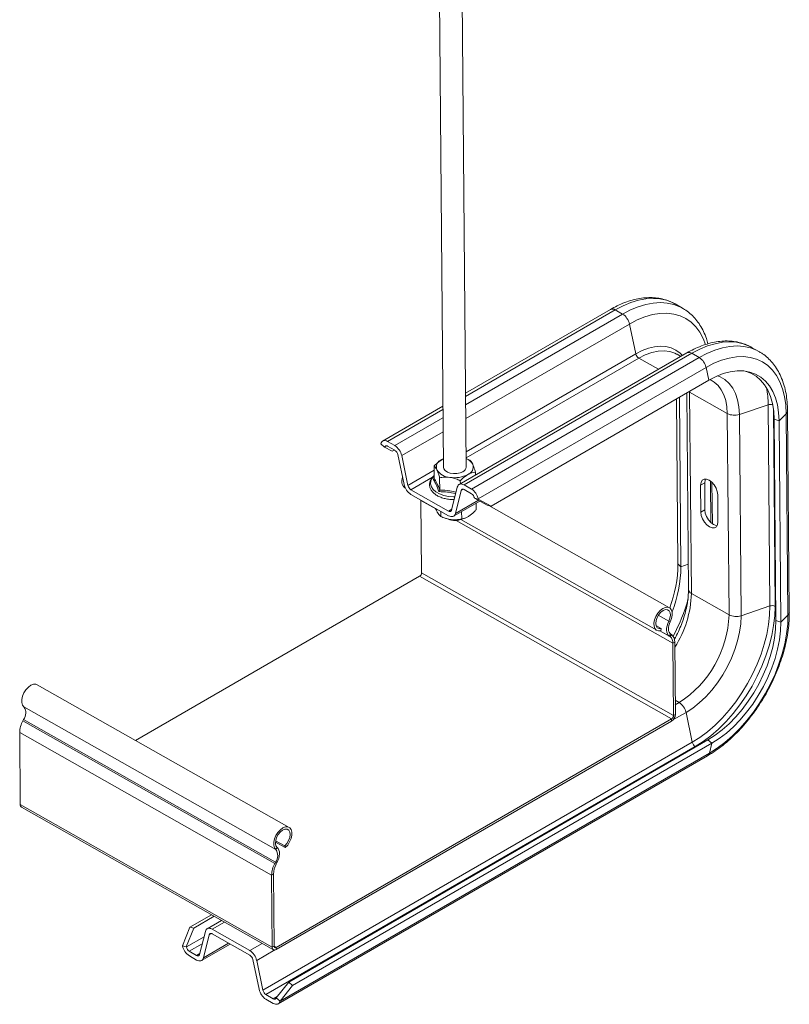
# Model space of a CAD drawing. Header units: millimetres. Extents: x -179 to 553, y -1624 to -101.
# Tile 1 of 8: x -120 to 150, y -1624 to -1279. Entities that reach past the tile are written whole.
import ezdxf

# ---------------------------------------------------------------- set-up
doc = ezdxf.new("R2010")
doc.units = ezdxf.units.MM

msp = doc.modelspace()

# ---------------------------------------------------------------- linework, layer by layer
at = {"color": 7, "linetype": 'Continuous', "lineweight": 15}
for p, q in [((36.18, -1435.47), (33.21, -1089.98)), ((25.25, -1094.57), (28.18, -1435.54)), ((86.75, -1380.25), (35.96, -1409.58)), ((112.02, -1379.77), (109.45, -1378.32)), ((112.19, -1379.87), (112.02, -1379.77)), ((138.89, -1394.98), (136.32, -1393.53)), ((113.62, -1395.46), (33.72, -1441.58)), ((110.17, -1395.96), (110, -1395.87)), ((111.47, -1396.7), (110.17, -1395.96)), ((139.06, -1395.07), (138.89, -1394.98)), ((121.28, -1405.07), (44.91, -1449.15)), ((110.48, -1469.47), (109.99, -1411.58)), ((111.48, -1470.46), (110.97, -1411.01)), ((113.55, -1409.53), (114.14, -1478.43)), ((27.99, -1414.17), (6.85, -1426.38)), ((149.53, -1486.35), (148.93, -1415.78)), ((144.81, -1489.31), (144.21, -1418.75)), ((146.55, -1489.88), (145.94, -1419.31)), ((6.2, -1427.32), (6.19, -1427.35)), ((6.19, -1427.35), (7.56, -1428.54)), ((7.56, -1428.54), (7.57, -1428.51)), ((7.56, -1428.54), (10.22, -1429.95)), ((11.14, -1427.99), (8.57, -1426.54)), ((8.59, -1428.18), (11.15, -1429.63)), ((10.95, -1429.52), (10.22, -1429.95)), ((12.18, -1431.13), (14.39, -1441.59)), ((15.75, -1441.94), (13.55, -1431.48)), ((24.97, -1439.41), (24.93, -1435.1)), ((27.58, -1432.91), (28.15, -1432.61)), ((26.91, -1443.55), (26.87, -1439.23)), ((39.44, -1438.28), (39.43, -1437.23)), ((14.62, -1442.73), (14.83, -1442.85)), ((24.6, -1439.77), (24.95, -1439.5)), ((33.07, -1442.52), (31.02, -1450.58)), ((34.13, -1441.35), (34.12, -1440.3)), ((38.01, -1443.19), (35.44, -1441.74)), ((118.42, -1441.86), (118.5, -1451.3)), ((119.84, -1441.05), (119.92, -1450.48)), ((122.53, -1455.4), (122.4, -1440.85)), ((30, -1450.92), (16.79, -1443.44)), ((16.8, -1445.08), (30.02, -1452.56)), ((32.39, -1451.78), (34.44, -1443.72)), ((35.46, -1443.38), (38.02, -1444.84)), ((124.51, -1454.7), (124.43, -1445.26)), ((20.32, -1447.07), (20.32, -1447.25)), ((20.32, -1447.25), (20.54, -1472.55)), ((31.74, -1452.72), (40.96, -1447.4)), ((39.05, -1446.33), (39.06, -1446.36)), ((39.06, -1446.36), (40.42, -1446.71)), ((43.55, -1448.8), (39.06, -1446.36)), ((39.62, -1448.17), (39.64, -1450.49)), ((40.42, -1446.71), (40.42, -1446.68)), ((40.42, -1446.71), (44.91, -1449.15)), ((44.91, -1449.15), (43.55, -1448.8)), ((107.48, -1484.81), (44.07, -1448.94)), ((27.24, -1450.99), (27.26, -1452.83)), ((34.57, -1451.08), (34.6, -1453.69)), ((29.05, -1453.51), (29.19, -1453.56)), ((34.33, -1453.88), (103, -1492.73)), ((35.47, -1453.5), (35.65, -1453.45)), ((19.84, -1473.78), (-79.83, -1531.32)), ((104.6, -1492.05), (102.76, -1491.01)), ((104.44, -1492.86), (104.6, -1492.05)), ((107.9, -1494.01), (108.15, -1494.17)), ((107.44, -1494.79), (107.69, -1494.95)), ((108.71, -1497.26), (108.92, -1522.56)), ((109.34, -1496.89), (109.56, -1522.19)), ((-25.92, -1561.82), (-114.3, -1511.82)), ((-119.33, -1524.46), (-119.08, -1524.02)), ((108.22, -1523.79), (-30.51, -1603.88)), ((108.23, -1524.53), (-30.5, -1604.62)), ((-120.25, -1553.83), (-120.46, -1528.52)), ((121, -1531.12), (-26.08, -1616.02)), ((122.37, -1532.31), (-24.71, -1617.22)), ((-29.78, -1623.67), (120.83, -1536.72)), ((-119.84, -1554.71), (-31.45, -1604.71)), ((-27.29, -1568.91), (-30.73, -1566.97)), ((-27.46, -1568.29), (-30.66, -1566.48)), ((-27.46, -1568.29), (-27.29, -1568.91)), ((-30.94, -1574.46), (-30.7, -1574.03)), ((-30.48, -1574.71), (-30.23, -1574.27)), ((-31.86, -1603.83), (-32.08, -1578.53)), ((-31.23, -1603.47), (-31.44, -1578.16)), ((-53.17, -1592.43), (-60.77, -1596.82)), ((-52.18, -1592.99), (-59.41, -1597.16)), ((-49.64, -1594.42), (-54.68, -1597.34)), ((-63.36, -1603.34), (-60.77, -1596.82)), ((-59.41, -1597.16), (-62, -1603.69)), ((-60.77, -1596.82), (-59.41, -1597.16)), ((-52.95, -1597.49), (-39.73, -1604.97)), ((-57.37, -1606.33), (-55.33, -1598.27)), ((-53.96, -1599.47), (-56, -1607.53)), ((-39.72, -1606.61), (-52.94, -1599.14)), ((-63.35, -1603.38), (-63.36, -1603.34)), ((-62, -1603.69), (-63.36, -1603.34)), ((-62, -1603.69), (-61.99, -1603.72)), ((-56.65, -1608.47), (-46.65, -1602.69)), ((-60.96, -1605.22), (-58.39, -1606.67)), ((-58.38, -1608.31), (-60.94, -1606.86)), ((-36.48, -1618.58), (-38.69, -1608.11)), ((-37.32, -1608.46), (-35.12, -1618.93)), ((-30.5, -1621.51), (-26.08, -1616.02)), ((-24.71, -1617.22), (-29.13, -1622.71)), ((-26.08, -1616.02), (-24.71, -1617.22)), ((-34.08, -1620.42), (-31.52, -1621.87)), ((-31.51, -1623.51), (-34.07, -1622.06)), ((-30.5, -1621.54), (-30.5, -1621.51)), ((-29.13, -1622.71), (-30.5, -1621.51)), ((-29.13, -1622.71), (-29.13, -1622.73))]:
    msp.add_line(p, q, dxfattribs=at)
at = {"color": 7, "linetype": 'Continuous', "lineweight": 0}
for p, q in [((88.48, -1380.41), (35.97, -1410.73)), ((91.04, -1381.86), (88.48, -1380.41)), ((91.04, -1381.86), (35.99, -1413.64)), ((93.45, -1385.35), (36.03, -1418.49)), ((95.66, -1395.82), (93.45, -1385.35)), ((115.35, -1395.62), (35.44, -1441.74)), ((95.66, -1395.82), (36.13, -1430.18)), ((96.69, -1397.31), (36.15, -1432.26)), ((117.91, -1397.07), (38.01, -1443.19)), ((103.62, -1401.23), (96.69, -1397.31)), ((117.91, -1397.07), (115.35, -1395.62)), ((120.32, -1400.55), (40.42, -1446.68)), ((121.28, -1405.07), (120.32, -1400.55)), ((114.3, -1409.09), (114.56, -1409.26)), ((114.56, -1409.26), (114.55, -1408.95)), ((114.56, -1409.26), (127.78, -1416.74)), ((115.16, -1479.83), (114.56, -1409.26)), ((132, -1417.03), (142.11, -1413.63)), ((142.72, -1484.2), (142.11, -1413.63)), ((144.53, -1484.32), (143.94, -1414.98)), ((28, -1415.32), (8.57, -1426.54)), ((28.03, -1418.24), (11.14, -1427.99)), ((128.38, -1487.31), (127.78, -1416.74)), ((132.61, -1487.6), (132, -1417.03)), ((145.94, -1419.31), (148.46, -1416.8)), ((149.07, -1487.37), (148.46, -1416.8)), ((144.21, -1418.75), (145.94, -1419.31)), ((28.07, -1423.09), (13.55, -1431.48)), ((8.33, -1428.07), (7.57, -1428.51)), ((24.95, -1436.63), (15.75, -1441.94)), ((24.36, -1439.06), (16.79, -1443.44)), ((119.84, -1441.05), (118.42, -1441.86)), ((122.05, -1455), (121.92, -1440.43)), ((35.21, -1443.28), (34.44, -1443.72)), ((25.52, -1450.19), (20.32, -1447.25)), ((40.45, -1447.12), (32.39, -1451.78)), ((31.1, -1450.28), (30, -1450.92)), ((119.92, -1450.48), (118.5, -1451.3)), ((108.71, -1497.26), (32.61, -1454.2)), ((110.48, -1469.47), (111.48, -1470.46)), ((111.48, -1470.46), (114.06, -1469.59)), ((108.22, -1523.79), (19.84, -1473.78)), ((108.92, -1522.56), (20.54, -1472.55)), ((115.16, -1479.83), (128.38, -1487.31)), ((132.61, -1487.6), (142.72, -1484.2)), ((107.24, -1489.54), (103.55, -1487.45)), ((144.53, -1484.32), (144.77, -1484.46)), ((146.55, -1489.88), (149.07, -1487.37)), ((107.24, -1489.54), (107.74, -1489.73)), ((144.81, -1489.31), (146.55, -1489.88)), ((107.69, -1494.95), (104.12, -1492.93)), ((107.44, -1494.79), (104.15, -1492.92)), ((107.9, -1494.01), (107.44, -1494.79)), ((107.69, -1494.95), (108.15, -1494.17)), ((109.34, -1496.89), (108.71, -1497.26)), ((109.52, -1517.26), (110.88, -1518.03)), ((110.88, -1518.03), (109.53, -1518.8)), ((-30.61, -1569.6), (-119, -1519.59)), ((113.29, -1521.51), (108.69, -1524.16)), ((113.29, -1521.51), (115.5, -1531.98)), ((-30.94, -1574.46), (-119.33, -1524.46)), ((-30.7, -1574.03), (-119.08, -1524.02)), ((108.23, -1524.53), (108.22, -1523.79)), ((108.92, -1522.56), (109.56, -1522.19)), ((-32.08, -1578.53), (-120.46, -1528.52)), ((115.5, -1531.98), (-35.12, -1618.93)), ((121, -1531.12), (122.37, -1532.31)), ((122.37, -1532.31), (121.48, -1535.79)), ((116.53, -1533.47), (-34.08, -1620.42)), ((121.48, -1535.79), (-29.13, -1622.73)), ((116.53, -1533.47), (116.72, -1533.58)), ((-31.86, -1603.83), (-120.25, -1553.83)), ((-30.13, -1568.84), (-30.61, -1569.6)), ((-30.94, -1574.46), (-30.48, -1574.71)), ((-30.23, -1574.27), (-30.7, -1574.03)), ((-31.44, -1578.16), (-32.08, -1578.53)), ((-48.63, -1595), (-52.95, -1597.49)), ((-55.8, -1600.15), (-61.99, -1603.72)), ((-53.19, -1599.03), (-53.96, -1599.47)), ((-56.43, -1602.6), (-60.96, -1605.22)), ((-47.15, -1602.41), (-56, -1607.53)), ((-35.41, -1602.48), (-39.73, -1604.97)), ((-30.97, -1604.79), (-37.32, -1608.46)), ((-31.86, -1603.83), (-31.23, -1603.47)), ((-30.51, -1603.88), (-31.23, -1603.48)), ((-30.51, -1603.88), (-30.5, -1604.62)), ((-57.3, -1606.04), (-58.39, -1606.67)), ((-30.15, -1621.08), (-31.52, -1621.87))]:
    msp.add_line(p, q, dxfattribs=at)
at = {"color": 7, "linetype": 'Continuous', "lineweight": 0, "flags": 128}
for points in [[(109.45, -1378.32), (108.56, -1377.86), (106.43, -1377.04), (104.15, -1376.55), (101.74, -1376.38), (99.22, -1376.55), (96.61, -1377.04), (93.94, -1377.85), (91.22, -1378.98), (88.48, -1380.41)], [(112.02, -1379.77), (111.12, -1379.31), (109, -1378.49), (106.72, -1378), (104.31, -1377.83), (101.79, -1378), (99.18, -1378.49), (96.5, -1379.3), (93.78, -1380.43), (91.04, -1381.86)], [(120.17, -1392.48), (119.36, -1390.45), (118.17, -1388.25), (116.74, -1386.34), (115.09, -1384.74), (113.23, -1383.45), (111.19, -1382.48), (108.97, -1381.86), (106.61, -1381.58), (104.13, -1381.65), (101.55, -1382.07), (98.89, -1382.83), (96.18, -1383.93), (93.45, -1385.35)], [(112.1, -1396.33), (111.27, -1395.53), (109.77, -1394.46), (108.09, -1393.69), (106.26, -1393.25), (104.3, -1393.12), (102.23, -1393.32), (100.08, -1393.84), (97.88, -1394.68), (95.66, -1395.82)], [(136.32, -1393.53), (135.43, -1393.06), (133.3, -1392.25), (131.03, -1391.75), (128.62, -1391.59), (126.09, -1391.75), (123.49, -1392.24), (120.81, -1393.05), (118.09, -1394.18), (115.35, -1395.62)], [(138.89, -1394.98), (137.99, -1394.51), (135.87, -1393.7), (133.59, -1393.2), (131.18, -1393.04), (128.66, -1393.2), (126.05, -1393.69), (123.37, -1394.5), (120.65, -1395.63), (117.91, -1397.07)], [(110, -1395.87), (109.4, -1395.57), (107.57, -1394.97), (105.58, -1394.72), (103.47, -1394.84), (101.26, -1395.32), (98.99, -1396.14), (96.69, -1397.31)], [(148.46, -1416.8), (148.3, -1413.71), (147.87, -1410.8), (147.18, -1408.1), (146.23, -1405.65), (145.04, -1403.45), (143.61, -1401.54), (141.96, -1399.94), (140.1, -1398.64), (138.06, -1397.68), (135.85, -1397.06), (133.49, -1396.78), (131, -1396.85), (128.42, -1397.27), (125.76, -1398.03), (123.05, -1399.13), (120.32, -1400.55)], [(132, -1417.03), (131.84, -1414.38), (131.39, -1411.94), (130.67, -1409.73), (129.68, -1407.8), (128.44, -1406.16), (126.97, -1404.85), (125.28, -1403.87), (124.35, -1403.52)], [(127.78, -1416.74), (127.63, -1414.34), (127.22, -1412.13), (126.56, -1410.13), (125.67, -1408.37), (124.55, -1406.89), (123.21, -1405.7), (122.46, -1405.22)], [(24.96, -1438.56), (24.25, -1439.38), (23.79, -1440.37), (23.69, -1441.39), (23.97, -1442.4), (24.61, -1443.35), (25.58, -1444.2), (26.85, -1444.91), (28.34, -1445.46), (30.01, -1445.82), (31.78, -1445.97), (32.19, -1445.97)], [(115.5, -1531.98), (118.19, -1530.27), (120.86, -1528.27), (123.47, -1526), (126, -1523.47), (128.43, -1520.73), (130.73, -1517.78), (132.88, -1514.66), (134.86, -1511.41), (136.65, -1508.04), (138.24, -1504.6), (139.6, -1501.11), (140.73, -1497.61), (141.62, -1494.14), (142.25, -1490.73), (142.61, -1487.4), (142.72, -1484.2)], [(113.29, -1521.51), (115.64, -1519.99), (117.95, -1518.16), (120.2, -1516.04), (122.34, -1513.68), (124.34, -1511.1), (126.18, -1508.35), (127.83, -1505.45), (129.27, -1502.46), (130.46, -1499.41), (131.41, -1496.36), (132.09, -1493.35), (132.49, -1490.41), (132.61, -1487.6)], [(116.53, -1533.47), (119.3, -1531.71), (122.04, -1529.66), (124.73, -1527.32), (127.33, -1524.72), (129.83, -1521.9), (132.2, -1518.87), (134.41, -1515.66), (136.45, -1512.31), (138.29, -1508.85), (139.92, -1505.31), (141.33, -1501.72), (142.49, -1498.12), (143.4, -1494.55), (144.04, -1491.04), (144.42, -1487.62), (144.53, -1484.32)], [(121.48, -1535.79), (124.21, -1534.05), (126.91, -1532.03), (129.56, -1529.72), (132.12, -1527.17), (134.58, -1524.39), (136.91, -1521.4), (139.09, -1518.24), (141.1, -1514.94), (142.92, -1511.53), (144.52, -1508.04), (145.91, -1504.51), (147.05, -1500.96), (147.95, -1497.45), (148.58, -1493.98), (148.96, -1490.61), (149.07, -1487.37)]]:
    msp.add_lwpolyline(points, dxfattribs=at)
at = {"color": 7, "linetype": 'Continuous', "lineweight": 15, "flags": 128}
for points in [[(145.94, -1419.31), (145.78, -1416.42), (145.36, -1413.72), (144.67, -1411.24), (143.73, -1409), (142.55, -1407.03), (141.13, -1405.34), (139.5, -1403.97), (137.68, -1402.91), (135.68, -1402.19), (133.52, -1401.81), (131.23, -1401.78), (128.83, -1402.1), (126.36, -1402.75), (123.83, -1403.75), (121.28, -1405.07)], [(144.21, -1418.75), (144.05, -1415.9), (143.63, -1413.25), (142.96, -1410.8), (142.03, -1408.59), (140.86, -1406.65), (139.47, -1404.99), (137.87, -1403.63), (136.07, -1402.6), (134.1, -1401.89), (134.04, -1401.87)], [(8.57, -1426.54), (8.17, -1426.35), (7.78, -1426.24), (7.41, -1426.22), (7.07, -1426.28), (6.77, -1426.43), (6.53, -1426.65), (6.33, -1426.95), (6.2, -1427.32)], [(7.57, -1428.51), (7.63, -1428.36), (7.71, -1428.23), (7.82, -1428.13), (7.94, -1428.07), (8.09, -1428.04), (8.25, -1428.05), (8.41, -1428.1), (8.59, -1428.18)], [(28.18, -1435.54), (28.31, -1436.12), (28.79, -1436.74), (29.57, -1437.26), (30.58, -1437.61), (31.73, -1437.78), (32.92, -1437.75), (34.05, -1437.52), (35.01, -1437.11)], [(35.44, -1441.74), (35.04, -1441.55), (34.65, -1441.45), (34.28, -1441.42), (33.94, -1441.49), (33.64, -1441.63), (33.4, -1441.86), (33.2, -1442.16), (33.07, -1442.52)], [(124.43, -1445.26), (124.28, -1444.1), (123.84, -1442.89), (123.17, -1441.74), (122.33, -1440.77), (121.4, -1440.08), (120.47, -1439.72), (119.64, -1439.74), (118.98, -1440.14), (118.56, -1440.87), (118.42, -1441.86)], [(120.13, -1439.69), (119.98, -1440.05), (119.84, -1441.05)], [(34.44, -1443.72), (34.5, -1443.56), (34.58, -1443.43), (34.69, -1443.34), (34.81, -1443.27), (34.96, -1443.25), (35.12, -1443.26), (35.28, -1443.3), (35.46, -1443.38)], [(31.02, -1450.58), (30.97, -1450.74), (30.88, -1450.87), (30.78, -1450.96), (30.65, -1451.03), (30.5, -1451.05), (30.35, -1451.04), (30.18, -1451), (30, -1450.92)], [(30.02, -1452.56), (30.42, -1452.75), (30.81, -1452.85), (31.18, -1452.88), (31.52, -1452.81), (31.82, -1452.67), (32.07, -1452.44), (32.26, -1452.14), (32.39, -1451.78)], [(118.5, -1451.3), (118.66, -1452.46), (119.1, -1453.68), (119.77, -1454.82), (120.61, -1455.79), (121.54, -1456.49), (122.47, -1456.84), (123.3, -1456.82), (123.96, -1456.43), (124.38, -1455.7), (124.51, -1454.7)], [(119.92, -1450.48), (120.07, -1451.65), (120.51, -1452.86), (121.18, -1454.01), (122.02, -1454.98), (122.95, -1455.67), (123.88, -1456.03), (124.22, -1456.06)], [(104.44, -1492.86), (103.59, -1492.93), (102.88, -1492.66), (102.36, -1492.08), (102.07, -1491.22), (102.04, -1490.17), (102.27, -1489.01), (102.74, -1487.83), (103.41, -1486.72), (104.23, -1485.78), (105.14, -1485.08), (106.05, -1484.69), (106.89, -1484.62), (107.6, -1484.89), (108.12, -1485.48), (108.41, -1486.33), (108.44, -1487.38), (108.21, -1488.55), (107.74, -1489.73)], [(104.6, -1492.05), (103.84, -1492.1), (103.23, -1491.8), (102.82, -1491.19), (102.66, -1490.33), (102.77, -1489.32), (103.12, -1488.25), (103.7, -1487.23), (104.43, -1486.37), (105.25, -1485.76), (106.06, -1485.46), (106.79, -1485.49), (107.37, -1485.87), (107.72, -1486.54), (107.82, -1487.44), (107.65, -1488.47), (107.24, -1489.54)], [(107.24, -1489.54), (106.89, -1490.35), (106.64, -1491.16), (106.5, -1491.95), (106.47, -1492.7), (106.55, -1493.38), (106.75, -1493.97), (107.05, -1494.44), (107.44, -1494.79)], [(107.74, -1489.73), (107.45, -1490.39), (107.25, -1491.05), (107.13, -1491.7), (107.11, -1492.31), (107.17, -1492.86), (107.33, -1493.34), (107.58, -1493.73), (107.9, -1494.01)], [(121, -1531.12), (123.51, -1529.51), (125.99, -1527.62), (128.42, -1525.46), (130.76, -1523.05), (132.99, -1520.43), (135.09, -1517.62), (137.03, -1514.65), (138.79, -1511.56), (140.36, -1508.37), (141.71, -1505.13), (142.83, -1501.87), (143.71, -1498.62), (144.34, -1495.42), (144.71, -1492.31), (144.81, -1489.31)], [(122.37, -1532.31), (124.92, -1530.68), (127.44, -1528.76), (129.9, -1526.57), (132.28, -1524.13), (134.55, -1521.47), (136.68, -1518.61), (138.65, -1515.6), (140.44, -1512.46), (142.02, -1509.23), (143.39, -1505.93), (144.53, -1502.62), (145.42, -1499.32), (146.06, -1496.08), (146.44, -1492.92), (146.55, -1489.88)], [(-119, -1519.59), (-119.48, -1518.96), (-119.73, -1518.07), (-119.72, -1517), (-119.45, -1515.82), (-118.95, -1514.65), (-118.25, -1513.56), (-117.41, -1512.65), (-116.5, -1512), (-115.59, -1511.65), (-114.77, -1511.64), (-114.3, -1511.82)], [(-30.61, -1569.6), (-31.1, -1568.97), (-31.35, -1568.08), (-31.33, -1567), (-31.07, -1565.83), (-30.56, -1564.65), (-29.86, -1563.57), (-29.02, -1562.66), (-28.12, -1562.01), (-27.21, -1561.66), (-26.38, -1561.65), (-25.7, -1561.97), (-25.21, -1562.6), (-24.97, -1563.49), (-24.98, -1564.57), (-25.25, -1565.74), (-25.75, -1566.92), (-26.45, -1568), (-27.29, -1568.91)], [(-30.13, -1568.84), (-30.55, -1568.26), (-30.73, -1567.42), (-30.65, -1566.41), (-30.31, -1565.34), (-29.75, -1564.32), (-29.03, -1563.44), (-28.22, -1562.81), (-27.4, -1562.48), (-26.66, -1562.48), (-26.07, -1562.83), (-25.7, -1563.48), (-25.57, -1564.36), (-25.72, -1565.39), (-26.11, -1566.46), (-26.71, -1567.46), (-27.46, -1568.29)], [(-30.23, -1574.27), (-29.85, -1573.47), (-29.56, -1572.66), (-29.38, -1571.85), (-29.31, -1571.08), (-29.35, -1570.38), (-29.5, -1569.75), (-29.76, -1569.24), (-30.13, -1568.84)], [(-55.33, -1598.27), (-55.19, -1597.91), (-55, -1597.61), (-54.75, -1597.38), (-54.46, -1597.24), (-54.12, -1597.17), (-53.75, -1597.2), (-53.36, -1597.3), (-52.95, -1597.49)], [(-52.94, -1599.14), (-53.11, -1599.05), (-53.28, -1599.01), (-53.44, -1599), (-53.58, -1599.02), (-53.71, -1599.09), (-53.82, -1599.18), (-53.9, -1599.31), (-53.96, -1599.47)], [(-58.39, -1606.67), (-58.22, -1606.75), (-58.05, -1606.79), (-57.89, -1606.8), (-57.75, -1606.78), (-57.62, -1606.71), (-57.51, -1606.62), (-57.43, -1606.49), (-57.37, -1606.33)], [(-56, -1607.53), (-56.14, -1607.89), (-56.33, -1608.19), (-56.58, -1608.42), (-56.88, -1608.57), (-57.21, -1608.63), (-57.58, -1608.6), (-57.97, -1608.5), (-58.38, -1608.31)], [(-31.52, -1621.87), (-31.35, -1621.95), (-31.18, -1622), (-31.02, -1622.01), (-30.88, -1621.98), (-30.75, -1621.92), (-30.64, -1621.82), (-30.56, -1621.69), (-30.5, -1621.54)], [(-29.13, -1622.73), (-29.27, -1623.1), (-29.46, -1623.4), (-29.71, -1623.62), (-30.01, -1623.77), (-30.34, -1623.83), (-30.71, -1623.81), (-31.1, -1623.7), (-31.51, -1623.51)]]:
    msp.add_lwpolyline(points, dxfattribs=at)
at = {"color": 7, "linetype": 'Continuous', "lineweight": 0}
for centre, radius, start, end in [((87.48, -1381.81), 1.72, 54.4023, 115.0538), ((88.09, -1386.47), 5.47, 11.8796, 57.441), ((97.95, -1395.33), 2.34, 191.8789, 237.4419), ((114.35, -1397.01), 1.72, 54.3961, 115.0598), ((114.97, -1401.68), 5.47, 11.9197, 57.4413), ((111.26, -1413.67), 30.85, 0.0813, 11.2208), ((142.88, -1415.95), 2.44, 69.9424, 108.1863), ((130.24, -1411.79), 5.53, 243.5056, 288.585), ((147.53, -1415.75), 1.4, 311.5806, 358.6941), ((79.19, -1478.98), 35.98, 326.9678, 358.6485), ((115.88, -1478.23), 1.75, 186.5359, 245.9338), ((53.64, -1464.9), 62.71, 331.5383, 344.3744), ((143.48, -1486.44), 2.37, 63.5054, 108.5851), ((90.42, -1486.02), 37.99, 302.5951, 358.0621), ((130.85, -1482.36), 5.53, 243.5057, 288.5849), ((148.14, -1486.32), 1.4, 311.5805, 358.7301), ((107.94, -1522.64), 5.47, 11.8795, 57.4412), ((117.79, -1531.5), 2.34, 191.8794, 237.4414), ((120.08, -1535.51), 1.42, 301.7663, 348.8952)]:
    msp.add_arc(centre, radius, start, end, dxfattribs=at)
at = {"color": 7, "linetype": 'Continuous', "lineweight": 15}
for centre, radius, start, end in [((8.19, -1432.6), 5.47, 11.8796, 57.441), ((9.89, -1431.61), 2.34, 11.88, 57.4409), ((28.57, -1435.56), 2.84, 110.4529, 199.3635), ((34.23, -1435.32), 1.95, 293.3101, 355.4003), ((34.67, -1436.62), 4.34, 29.0994, 69.9613), ((35.78, -1435.45), 2.84, 290.4532, 19.3634), ((16.62, -1440.42), 3.06, 154.2823, 229.0976), ((30.79, -1433.22), 5.9, 213.8951, 267.0684), ((32.13, -1429.15), 10.09, 260.6594, 297.3748), ((19.74, -1440.47), 5.47, 191.8794, 237.4414), ((18.05, -1441.46), 2.34, 191.8789, 237.4419), ((35.06, -1447.8), 5.47, 11.9197, 57.4413), ((36.76, -1446.81), 2.34, 11.9196, 57.4414), ((32.04, -1444.18), 9.8, 253.1052, 263.5227), ((32.29, -1447.99), 6.24, 247.0266, 293.693), ((32.25, -1443.22), 10.78, 263.003, 287.4204), ((66.16, -1469.09), 44.32, 339.1322, 359.501), ((19.02, -1472.5), 1.52, 302.6783, 357.9787), ((67.57, -1470.05), 43.92, 338.3684, 359.4736), ((106.23, -1496.64), 3.12, 355.3641, 52.1463), ((106.06, -1497.04), 2.65, 355.3646, 52.1457), ((-122.04, -1521.74), 3.73, 322.4602, 35.2401), ((-111.91, -1528.72), 8.55, 150.0758, 178.6481), ((107.4, -1522.51), 1.52, 302.6789, 357.979), ((106.67, -1522.09), 2.89, 302.6783, 357.979), ((-119.3, -1553.92), 0.951, 174.3037, 235.5274), ((-33.66, -1571.75), 3.73, 322.4601, 35.2402), ((-23.53, -1578.73), 8.55, 150.076, 178.648), ((-24.17, -1578.33), 7.27, 150.0758, 178.6482), ((-58, -1602.25), 5.47, 191.9194, 237.4416), ((-59.69, -1603.24), 2.34, 191.9194, 237.4415), ((-42.68, -1609.58), 5.47, 11.8795, 57.4412), ((-31.03, -1603.96), 0.841, 171.2702, 308.7241), ((-30.79, -1603.53), 0.442, 171.2705, 308.7236), ((-40.98, -1608.59), 2.34, 11.8794, 57.4414), ((-31.13, -1617.45), 5.47, 191.8795, 237.4412), ((-32.82, -1618.44), 2.34, 191.8794, 237.4414)]:
    msp.add_arc(centre, radius, start, end, dxfattribs=at)
for points, knots in [([(109.52, -1378.4), (109.25, -1378.24), (108.34, -1377.68), (106.61, -1377.01), (104.37, -1376.39), (102.02, -1376.09), (99.58, -1376.07), (97.05, -1376.35), (94.45, -1376.92), (91.81, -1377.79), (89.23, -1378.89), (87.55, -1379.82), (86.75, -1380.25)], [0, 0, 0, 0, 0.04264, 0.146665, 0.250726, 0.355491, 0.461498, 0.569032, 0.678093, 0.788447, 0.899731, 1, 1, 1, 1]), ([(120.97, -1392.29), (120.8, -1391.67), (120.4, -1390.15), (119.47, -1387.96), (118.24, -1385.7), (116.78, -1383.7), (115.12, -1381.97), (113.59, -1380.7), (112.55, -1380.12), (112.2, -1379.92)], [0, 0, 0, 0, 0.113958, 0.278884, 0.442085, 0.60299, 0.761335, 0.917325, 1, 1, 1, 1]), ([(136.39, -1393.61), (136.13, -1393.44), (135.21, -1392.88), (133.48, -1392.21), (131.25, -1391.6), (128.89, -1391.29), (126.45, -1391.27), (123.92, -1391.55), (121.32, -1392.12), (118.68, -1392.99), (116.1, -1394.09), (114.42, -1395.02), (113.62, -1395.46)], [0, 0, 0, 0, 0.04264, 0.146665, 0.250726, 0.355491, 0.461499, 0.569032, 0.678093, 0.788447, 0.899731, 1, 1, 1, 1]), ([(148.93, -1415.78), (148.92, -1415.24), (148.88, -1413.66), (148.64, -1411.14), (148.12, -1408.3), (147.36, -1405.63), (146.35, -1403.16), (145.11, -1400.91), (143.65, -1398.9), (141.99, -1397.18), (140.46, -1395.91), (139.42, -1395.33), (139.07, -1395.12)], [0, 0, 0, 0, 0.059922, 0.172859, 0.285856, 0.39853, 0.510486, 0.621272, 0.730499, 0.837988, 0.943878, 1, 1, 1, 1]), ([(121.72, -1404.85), (121.73, -1404.86), (122, -1404.94), (122.22, -1405.09), (122.43, -1405.24)], [0, 0, 0, 0, 0.057863, 1, 1, 1, 1]), ([(24.93, -1435.1), (25.16, -1434.87), (26, -1434), (26.91, -1433.37), (27.58, -1432.91)], [0, 0, 0, 0, 0.263897, 1, 1, 1, 1]), ([(25.9, -1436.5), (25.64, -1436.04), (25.31, -1435.44), (25.01, -1435.16), (24.93, -1435.1)], [0, 0, 0, 0, 0.7690073, 1, 1, 1, 1]), ([(27.58, -1432.91), (27.7, -1432.84), (27.89, -1432.72), (28.08, -1432.67), (28.15, -1432.65)], [0, 0, 0, 0, 0.605916, 1, 1, 1, 1]), ([(36.15, -1432.58), (36.33, -1432.63), (36.79, -1432.75), (37.23, -1432.97), (37.49, -1433.1)], [0, 0, 0, 0, 0.385055, 1, 1, 1, 1]), ([(37.49, -1433.1), (37.63, -1433.24), (37.9, -1433.51), (38.23, -1434.04), (38.42, -1434.43), (38.46, -1434.51)], [0, 0, 0, 0, 0.4347971, 0.8798486, 1, 1, 1, 1]), ([(38.46, -1434.51), (38.71, -1435.14), (39.05, -1435.95), (39.36, -1436.99), (39.43, -1437.23)], [0, 0, 0, 0, 0.769005, 1, 1, 1, 1]), ([(24.96, -1438.44), (24.66, -1438.73), (24.04, -1439.31), (23.48, -1440.32), (23.23, -1441.37), (23.33, -1442.42), (23.73, -1443.41), (24.42, -1444.32), (25.37, -1445.14), (26.58, -1445.83), (27.99, -1446.38), (29.56, -1446.75), (30.89, -1446.93), (31.68, -1446.92), (31.92, -1446.92)], [0, 0, 0, 0, 0.088636, 0.178341, 0.265626, 0.350185, 0.433858, 0.518668, 0.605882, 0.694841, 0.784369, 0.873772, 0.962995, 1, 1, 1, 1]), ([(26.87, -1439.23), (26.74, -1438.78), (26.46, -1437.88), (26.13, -1437), (25.94, -1436.59), (25.9, -1436.5)], [0, 0, 0, 0, 0.434794, 0.879849, 1, 1, 1, 1]), ([(30.49, -1439.11), (29.54, -1439.05), (28.3, -1438.97), (27.14, -1439.18), (26.87, -1439.23)], [0, 0, 0, 0, 0.7690063, 1, 1, 1, 1]), ([(34.12, -1440.3), (33.61, -1440.07), (32.58, -1439.6), (31.34, -1439.24), (30.64, -1439.13), (30.49, -1439.11)], [0, 0, 0, 0, 0.4347952, 0.8798494, 1, 1, 1, 1]), ([(34.12, -1440.3), (34.35, -1440.07), (35.19, -1439.2), (36.1, -1438.57), (36.77, -1438.11)], [0, 0, 0, 0, 0.2638982, 1, 1, 1, 1]), ([(36.77, -1438.11), (36.89, -1438.05), (37.73, -1437.58), (38.63, -1437.33), (39.37, -1437.24), (39.43, -1437.23)], [0, 0, 0, 0, 0.127944, 0.927357, 1, 1, 1, 1]), ([(24.6, -1439.77), (24.6, -1439.77), (24.65, -1439.76), (24.76, -1439.73), (24.87, -1439.65), (24.96, -1439.54), (24.97, -1439.46), (24.97, -1439.41)], [0, 0, 0, 0, 0.006867, 0.267582, 0.52864, 0.763833, 1, 1, 1, 1]), ([(26.91, -1443.55), (26.91, -1443.59), (26.9, -1443.68), (26.84, -1443.84), (26.75, -1443.99), (26.68, -1444.08), (26.64, -1444.12), (26.64, -1444.12)], [0, 0, 0, 0, 0.236176, 0.471363, 0.732416, 0.993145, 1, 1, 1, 1]), ([(25.42, -1449.95), (25.43, -1449.99), (25.61, -1450.46), (25.85, -1450.96), (26.07, -1451.36), (26.12, -1451.45)], [0, 0, 0, 0, 0.056211, 0.799372, 1, 1, 1, 1]), ([(26.12, -1451.45), (26.42, -1451.91), (26.81, -1452.5), (27.18, -1452.77), (27.26, -1452.83)], [0, 0, 0, 0, 0.7690084, 1, 1, 1, 1]), ([(27.26, -1452.83), (27.77, -1453.05), (28.82, -1453.49), (30.07, -1453.8), (30.78, -1453.9), (30.93, -1453.92)], [0, 0, 0, 0, 0.434794, 0.87985, 1, 1, 1, 1]), ([(37.12, -1452.75), (37.01, -1452.81), (36.21, -1453.3), (35.36, -1453.57), (34.65, -1453.68), (34.6, -1453.69)], [0, 0, 0, 0, 0.127944, 0.927356, 1, 1, 1, 1]), ([(39.64, -1450.49), (39.42, -1450.72), (38.62, -1451.61), (37.76, -1452.26), (37.12, -1452.75)], [0, 0, 0, 0, 0.2639, 1, 1, 1, 1]), ([(30.93, -1453.92), (31.9, -1453.95), (33.16, -1453.99), (34.33, -1453.75), (34.6, -1453.69)], [0, 0, 0, 0, 0.769008, 1, 1, 1, 1]), ([(114.14, -1478.43), (114.14, -1478.81), (114.13, -1479.92), (113.97, -1481.87), (113.58, -1484.29), (112.98, -1486.8), (112.18, -1489.35), (111.19, -1491.91), (110.18, -1494.13), (109.45, -1495.46), (109.17, -1495.96)], [0, 0, 0, 0, 0.0724055, 0.2114918, 0.3510392, 0.4910702, 0.6315633, 0.7724416, 0.9136015, 1, 1, 1, 1]), ([(120.83, -1536.72), (121.31, -1536.44), (122.67, -1535.63), (124.89, -1534.1), (127.48, -1532.05), (129.99, -1529.78), (132.42, -1527.31), (134.74, -1524.64), (136.94, -1521.82), (139.01, -1518.85), (140.93, -1515.76), (142.68, -1512.56), (144.27, -1509.3), (145.66, -1505.97), (146.86, -1502.62), (147.85, -1499.26), (148.62, -1495.91), (149.17, -1492.61), (149.5, -1489.41), (149.52, -1487.36), (149.53, -1486.35)], [0, 0, 0, 0, 0.030551, 0.087931, 0.145253, 0.202506, 0.259677, 0.31677, 0.373797, 0.430775, 0.487724, 0.544665, 0.601618, 0.6586, 0.715633, 0.772738, 0.829937, 0.887248, 0.944682, 1, 1, 1, 1])]:
    msp.add_open_spline(points, degree=3, knots=knots, dxfattribs=at)
at = {"color": 7, "linetype": 'Continuous', "lineweight": 0}
for points, knots in [([(26.64, -1444.12), (26.56, -1443.9), (26.16, -1442.8), (25.48, -1441.18), (24.87, -1440.2), (24.6, -1439.77)], [0, 0, 0, 0, 0.120964, 0.606826, 1, 1, 1, 1]), ([(24.97, -1439.41), (25.29, -1439.95), (25.93, -1441.05), (26.58, -1442.71), (26.91, -1443.55)], [0, 0, 0, 0, 0.4921695, 1, 1, 1, 1]), ([(32.49, -1444.8), (31.54, -1444.58), (29.58, -1444.12), (27.64, -1444.12), (26.64, -1444.12)], [0, 0, 0, 0, 0.487104, 1, 1, 1, 1]), ([(26.91, -1443.55), (28.1, -1443.57), (30, -1443.61), (31.91, -1444.09), (32.63, -1444.27)], [0, 0, 0, 0, 0.624235, 1, 1, 1, 1])]:
    msp.add_open_spline(points, degree=3, knots=knots, dxfattribs=at)

doc.saveas('drawing.dxf')
